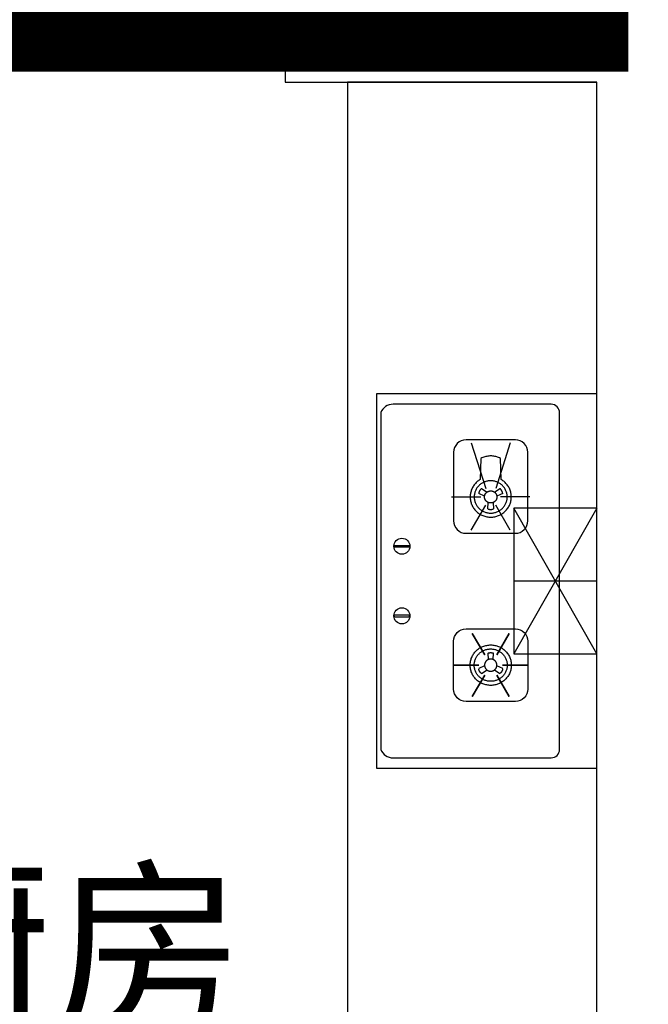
# Model space of a CAD drawing. Header units: millimetres. Extents: x 296296 to 297283, y 219875 to 220035.
# Tile 18 of 256: x 296572.93 to 296574.44, y 220017.33 to 220019.69. Entities that reach past the tile are written whole.
import ezdxf

# ---------------------------------------------------------------- set-up
doc = ezdxf.new("R2010")
doc.units = ezdxf.units.MM
doc.linetypes.add('-DASH', pattern=[0.35, 0.25, -0.1])
doc.layers.add('面积-计容-住宅-0.5', color=1, linetype='Continuous', lineweight=0)
doc.layers.add('面积-计容-住宅-1', color=1, linetype='Continuous', lineweight=0)
doc.styles.get("Standard").update_dxf_attribs({"font": 'arial.ttf'})

# ---------------------------------------------------------------- blocks, each defined once
blk = doc.blocks.new('eqrujhe5tjyrk6ryakyrkjyrautu')
at = {"color": 253}
blk.add_text('厨房', height=337.59, dxfattribs=at).set_placement((830404.6, 431053.7))
blk = doc.blocks.new('185洋房-中间套-1F南入（报建版）-旧规$0$185洋房-边套（报建版）$0$洋房户型$0$A$C98681575')
at = {"color": 253}
for p, q in [((252.6, 672.5), (265.6, 664)), ((283.3, 664), (296.3, 672.5)), ((259.7, 653.9), (245.7, 660.7)), ((303.3, 660.7), (289.2, 653.9)), ((267.5, 623.6), (268.6, 638.9)), ((280.4, 638.9), (281.4, 623.6)), ((530, 275), (330, 625)), ((530, 625), (330, 275)), ((267.5, 276.4), (268.6, 261.1)), ((280.4, 261.1), (281.4, 276.4)), ((259.7, 246.1), (245.7, 239.3)), ((303.3, 239.3), (289.2, 246.1)), ((252.6, 227.5), (265.6, 236.1)), ((283.3, 236.1), (296.3, 227.5))]:
    blk.add_line(p, q, dxfattribs=at)
for points in [[(0, 900), (0, 0), (530, 0), (530, 900)], [(229.9, 323.5), (260.1, 272.2)], [(319.1, 323.5), (288.8, 272.2)], [(185.3, 247.8), (245.7, 247.8)], [(363.7, 247.8), (303.2, 247.8)], [(229.9, 172), (260.1, 223.3)], [(319.1, 172), (288.8, 223.3)]]:
    blk.add_lwpolyline(points, close=True, dxfattribs=at)
for points in [[(440, 45), (440, 855, 0.414214), (420, 875), (40, 875, 0.324936), (10, 855), (10, 45, 0.324936), (40, 25), (420, 25, 0.414214)], [(215.3, 564.8), (333.7, 564.8, 0.414214), (363.7, 594.8), (363.7, 759.7, 0.414214), (333.7, 789.7), (215.3, 789.7, 0.414214), (185.3, 759.7), (185.3, 594.8, 0.414214)], [(44.6, 535.7), (77.4, 535.7, -1), (77.4, 531.7), (44.6, 531.7, -1)], [(44.6, 364.3), (77.4, 364.3, 1), (77.4, 368.3), (44.6, 368.3, 1)], [(215.3, 335.2), (333.7, 335.2, -0.414214), (363.7, 305.2), (363.7, 190.3, -0.414214), (333.7, 160.3), (215.3, 160.3, -0.414214), (185.3, 190.3), (185.3, 305.2, -0.414214)]]:
    blk.add_lwpolyline(points, format="xyb", close=True, dxfattribs=at)
for points in [[(227.4, 782.2), (262.6, 672.5)], [(321.5, 782.2), (286.4, 672.5)], [(180.3, 652.3), (250.7, 652.3)], [(368.6, 652.3), (298.3, 652.3)], [(227.4, 572.3), (262.6, 632.1)], [(321.5, 572.3), (286.4, 632.1)], [(530, 625), (330, 625), (330, 275), (530, 275)], [(530, 450), (330, 450)]]:
    blk.add_lwpolyline(points, dxfattribs=at)
for points in [[(224.9, 652.3, 0), (225, 649.9, 0), (225.2, 647.5, 0), (225.5, 645.1, 0), (225.9, 642.8, 0), (226.4, 640.4, 0), (227.1, 638.1, 0), (227.8, 635.9, 0), (228.7, 633.7, 0), (229.7, 631.5, 0), (230.8, 629.3, 0), (232, 627.3, 0), (233.3, 625.3, 0), (234.7, 623.3, 0), (236.2, 621.4, 0), (237.8, 619.6, 0), (239.4, 617.9, 0), (241.2, 616.2, 0), (243, 614.7, 0), (245, 613.2, 0), (246.9, 611.9, 0), (249, 610.6, 0), (251.1, 609.4, 0), (253.3, 608.3, 0), (255.5, 607.4, 0), (257.8, 606.5, 0), (260.1, 605.8, 0), (262.4, 605.1, 0), (264.8, 604.6, 0), (267.2, 604.2, 0), (269.6, 603.9, 0), (272, 603.7, 0), (274.5, 603.7, 0), (276.9, 603.7, 0), (279.3, 603.9, 0), (281.7, 604.2, 0), (284.1, 604.6, 0), (286.5, 605.1, 0), (288.9, 605.8, 0), (291.2, 606.5, 0), (293.4, 607.4, 0), (295.7, 608.3, 0), (297.8, 609.4, 0), (299.9, 610.6, 0), (302, 611.9, 0), (304, 613.2, 0), (305.9, 614.7, 0), (307.7, 616.2, 0), (309.5, 617.9, 0), (311.2, 619.6, 0), (312.8, 621.4, 0), (314.3, 623.3, 0), (315.7, 625.3, 0), (317, 627.3, 0), (318.2, 629.3, 0), (319.3, 631.5, 0), (320.2, 633.7, 0), (321.1, 635.9, 0), (321.9, 638.1, 0), (322.5, 640.4, 0), (323.1, 642.8, 0), (323.5, 645.1, 0), (323.8, 647.5, 0), (324, 649.9, 0), (324, 652.3, 0), (324, 654.6, 0), (323.8, 657, 0), (323.5, 659.4, 0), (323.1, 661.7, 0), (322.5, 664.1, 0), (321.9, 666.4, 0), (321.1, 668.6, 0), (320.2, 670.8, 0), (319.3, 673, 0), (318.2, 675.2, 0), (317, 677.2, 0), (315.7, 679.2, 0), (314.3, 681.2, 0), (312.8, 683.1, 0), (311.2, 684.9, 0), (309.5, 686.6, 0), (307.7, 688.3, 0), (305.9, 689.8, 0), (304, 691.3, 0), (302, 692.7, 0), (299.9, 693.9, 0), (297.8, 745.1, 0), (295.7, 746.2, 0), (293.4, 747.1, 0), (291.2, 748, 0), (288.9, 748.8, 0), (286.5, 749.4, 0), (284.1, 749.9, 0), (281.7, 750.3, 0), (279.3, 750.6, 0), (276.9, 750.8, 0), (274.5, 750.8, 0), (272, 750.8, 0), (269.6, 750.6, 0), (267.2, 750.3, 0), (264.8, 749.9, 0), (262.4, 749.4, 0), (260.1, 748.8, 0), (257.8, 748, 0), (255.5, 747.1, 0), (253.3, 746.2, 0), (251.1, 745.1, 0), (249, 693.9, 0), (246.9, 692.7, 0), (245, 691.3, 0), (243, 689.8, 0), (241.2, 688.3, 0), (239.4, 686.6, 0), (237.8, 684.9, 0), (236.2, 683.1, 0), (234.7, 681.2, 0), (233.3, 679.2, 0), (232, 677.2, 0), (230.8, 675.2, 0), (229.7, 673, 0), (228.7, 670.8, 0), (227.8, 668.6, 0), (227.1, 666.4, 0), (226.4, 664.1, 0), (225.9, 661.7, 0), (225.5, 659.4, 0), (225.2, 657, 0), (225, 654.6, 0), (224.9, 652.3, 0)], [(234.8, 652.3, 0), (234.9, 650.3, 0), (235, 648.4, 0), (235.3, 646.5, 0), (235.6, 644.7, 0), (236, 642.8, 0), (236.5, 641, 0), (237.1, 639.2, 0), (237.8, 637.4, 0), (238.6, 635.6, 0), (239.5, 633.9, 0), (240.5, 632.3, 0), (241.5, 630.7, 0), (242.6, 629.1, 0), (243.8, 627.6, 0), (245.1, 626.1, 0), (246.4, 624.8, 0), (247.8, 623.5, 0), (249.3, 622.2, 0), (250.9, 621, 0), (252.4, 619.9, 0), (254.1, 618.9, 0), (255.8, 618, 0), (257.5, 617.1, 0), (259.3, 616.3, 0), (261.1, 615.7, 0), (263, 615.1, 0), (264.8, 614.5, 0), (266.7, 614.1, 0), (268.7, 613.8, 0), (270.6, 613.6, 0), (272.5, 613.4, 0), (274.5, 613.4, 0), (276.4, 613.4, 0), (278.4, 613.6, 0), (280.3, 613.8, 0), (282.2, 614.1, 0), (284.1, 614.5, 0), (286, 615.1, 0), (287.8, 615.7, 0), (289.6, 616.3, 0), (291.4, 617.1, 0), (293.2, 618, 0), (294.8, 618.9, 0), (296.5, 619.9, 0), (298.1, 621, 0), (299.6, 622.2, 0), (301.1, 623.5, 0), (302.5, 624.8, 0), (303.8, 626.1, 0), (305.1, 627.6, 0), (306.3, 629.1, 0), (307.4, 630.7, 0), (308.5, 632.3, 0), (309.4, 633.9, 0), (310.3, 635.6, 0), (311.1, 637.4, 0), (311.8, 639.2, 0), (312.4, 641, 0), (312.9, 642.8, 0), (313.3, 644.7, 0), (313.7, 646.5, 0), (313.9, 648.4, 0), (314.1, 650.3, 0), (314.1, 652.3, 0), (314.1, 654.2, 0), (313.9, 656.1, 0), (313.7, 658, 0), (313.3, 659.8, 0), (312.9, 661.7, 0), (312.4, 663.5, 0), (311.8, 665.3, 0), (311.1, 667.1, 0), (310.3, 668.9, 0), (309.4, 670.6, 0), (308.5, 672.2, 0), (307.4, 673.8, 0), (306.3, 675.4, 0), (305.1, 676.9, 0), (303.8, 678.4, 0), (302.5, 679.7, 0), (301.1, 681.1, 0), (299.6, 682.3, 0), (298.1, 683.5, 0), (296.5, 684.6, 0), (294.8, 685.6, 0), (293.2, 686.5, 0), (291.4, 687.4, 0), (289.6, 688.2, 0), (287.8, 688.9, 0), (286, 689.5, 0), (284.1, 690, 0), (282.2, 690.4, 0), (280.3, 690.7, 0), (278.4, 690.9, 0), (276.4, 691.1, 0), (274.5, 691.1, 0), (272.5, 691.1, 0), (270.6, 690.9, 0), (268.7, 690.7, 0), (266.7, 690.4, 0), (264.8, 690, 0), (263, 689.5, 0), (261.1, 688.9, 0), (259.3, 688.2, 0), (257.5, 687.4, 0), (255.8, 686.5, 0), (254.1, 685.6, 0), (252.4, 684.6, 0), (250.9, 683.5, 0), (249.3, 682.3, 0), (247.8, 681.1, 0), (246.4, 679.7, 0), (245.1, 678.4, 0), (243.8, 676.9, 0), (242.6, 675.4, 0), (241.5, 673.8, 0), (240.5, 672.2, 0), (239.5, 670.6, 0), (238.6, 668.9, 0), (237.8, 667.1, 0), (237.1, 665.3, 0), (236.5, 663.5, 0), (236, 661.7, 0), (235.6, 659.8, 0), (235.3, 658, 0), (235, 656.1, 0), (234.9, 654.2, 0), (234.8, 652.3, 0)], [(252.6, 672.5, 0), (252.5, 672.4, 0), (252.4, 672.3, 0), (252.4, 672.3, 0), (252.3, 672.2, 0), (252.2, 672.1, 0), (252.1, 672.1, 0), (252, 672, 0), (251.9, 671.9, 0), (251.8, 671.9, 0), (251.7, 671.8, 0), (251.7, 671.7, 0), (251.6, 671.7, 0), (251.5, 671.6, 0), (251.4, 671.5, 0), (251.3, 671.5, 0), (251.2, 671.4, 0), (251.1, 671.3, 0), (251.1, 671.2, 0), (251, 671.2, 0), (250.9, 671.1, 0), (250.8, 671, 0), (250.7, 670.9, 0), (250.7, 670.9, 0), (250.6, 670.8, 0), (250.5, 670.7, 0), (250.4, 670.6, 0), (250.3, 670.5, 0), (250.3, 670.5, 0), (250.2, 670.4, 0), (250.1, 670.3, 0), (250, 670.2, 0), (250, 670.1, 0), (249.9, 670.1, 0), (249.8, 670, 0), (249.7, 669.9, 0), (249.7, 669.8, 0), (249.6, 669.7, 0), (249.5, 669.6, 0), (249.5, 669.6, 0), (249.4, 669.5, 0), (249.3, 669.4, 0), (249.2, 669.3, 0), (249.2, 669.2, 0), (249.1, 669.1, 0), (249, 669, 0), (249, 669, 0), (248.9, 668.9, 0), (248.8, 668.8, 0), (248.8, 668.7, 0), (248.7, 668.6, 0), (248.6, 668.5, 0), (248.6, 668.4, 0), (248.5, 668.3, 0), (248.5, 668.2, 0), (248.4, 668.2, 0), (248.3, 668.1, 0), (248.3, 668, 0), (248.2, 667.9, 0), (248.2, 667.8, 0), (248.1, 667.7, 0), (248, 667.6, 0), (248, 667.5, 0), (247.9, 667.4, 0), (247.9, 667.3, 0), (247.8, 667.2, 0), (247.8, 667.1, 0), (247.7, 667, 0), (247.6, 666.9, 0), (247.6, 666.8, 0), (247.5, 666.7, 0), (247.5, 666.6, 0), (247.4, 666.5, 0), (247.4, 666.4, 0), (247.3, 666.4, 0), (247.3, 666.3, 0), (247.2, 666.2, 0), (247.2, 666.1, 0), (247.1, 666, 0), (247.1, 665.9, 0), (247.1, 665.8, 0), (247, 665.7, 0), (247, 665.6, 0), (246.9, 665.5, 0), (246.9, 665.4, 0), (246.8, 665.3, 0), (246.8, 665.1, 0), (246.8, 665, 0), (246.7, 664.9, 0), (246.7, 664.8, 0), (246.6, 664.7, 0), (246.6, 664.6, 0), (246.6, 664.5, 0), (246.5, 664.4, 0), (246.5, 664.3, 0), (246.5, 664.2, 0), (246.4, 664.1, 0), (246.4, 664, 0), (246.4, 663.9, 0), (246.3, 663.8, 0), (246.3, 663.7, 0), (246.3, 663.6, 0), (246.2, 663.5, 0), (246.2, 663.4, 0), (246.2, 663.3, 0), (246.1, 663.2, 0), (246.1, 663.1, 0), (246.1, 663, 0), (246.1, 662.9, 0), (246, 662.7, 0), (246, 662.6, 0), (246, 662.5, 0), (246, 662.4, 0), (245.9, 662.3, 0), (245.9, 662.2, 0), (245.9, 662.1, 0), (245.9, 662, 0), (245.9, 661.9, 0), (245.8, 661.8, 0), (245.8, 661.7, 0), (245.8, 661.6, 0), (245.8, 661.5, 0), (245.8, 661.3, 0), (245.8, 661.2, 0), (245.7, 661.1, 0), (245.7, 661, 0), (245.7, 660.9, 0), (245.7, 660.8, 0), (245.7, 660.7, 0)], [(259.6, 652.3, 0), (259.6, 652.6, 0), (259.6, 653, 0), (259.6, 653.3, 0), (259.7, 653.7, 0), (259.7, 654, 0), (259.8, 654.4, 0), (259.8, 654.7, 0), (259.9, 655.1, 0), (260, 655.4, 0), (260.1, 655.8, 0), (260.1, 656.1, 0), (260.2, 656.5, 0), (260.4, 656.8, 0), (260.5, 657.2, 0), (260.6, 657.5, 0), (260.7, 657.8, 0), (260.9, 658.2, 0), (261, 658.5, 0), (261.2, 658.8, 0), (261.4, 659.1, 0), (261.5, 659.4, 0), (261.7, 659.7, 0), (261.9, 660.1, 0), (262.1, 660.4, 0), (262.3, 660.6, 0), (262.5, 660.9, 0), (262.8, 661.2, 0), (263, 661.5, 0), (263.2, 661.8, 0), (263.5, 662, 0), (263.7, 662.3, 0), (264, 662.6, 0), (264.2, 662.8, 0), (264.5, 663.1, 0), (264.8, 663.3, 0), (265, 663.5, 0), (265.3, 663.7, 0), (265.6, 664, 0), (265.9, 664.2, 0), (266.2, 664.4, 0), (266.5, 664.6, 0), (266.8, 664.8, 0), (267.1, 664.9, 0), (267.5, 665.1, 0), (267.8, 665.3, 0), (268.1, 665.4, 0), (268.4, 665.6, 0), (268.8, 665.7, 0), (269.1, 665.9, 0), (269.5, 666, 0), (269.8, 666.1, 0), (270.2, 666.2, 0), (270.5, 666.3, 0), (270.9, 666.4, 0), (271.2, 666.5, 0), (271.6, 666.6, 0), (271.9, 666.6, 0), (272.3, 666.7, 0), (272.6, 666.7, 0), (273, 666.8, 0), (273.4, 666.8, 0), (273.7, 666.8, 0), (274.1, 666.8, 0), (274.5, 666.8, 0), (274.8, 666.8, 0), (275.2, 666.8, 0), (275.6, 666.8, 0), (275.9, 666.8, 0), (276.3, 666.7, 0), (276.7, 666.7, 0), (277, 666.6, 0), (277.4, 666.6, 0), (277.7, 666.5, 0), (278.1, 666.4, 0), (278.4, 666.3, 0), (278.8, 666.2, 0), (279.1, 666.1, 0), (279.5, 666, 0), (279.8, 665.9, 0), (280.2, 665.7, 0), (280.5, 665.6, 0), (280.8, 665.4, 0), (281.2, 665.3, 0), (281.5, 665.1, 0), (281.8, 664.9, 0), (282.1, 664.8, 0), (282.4, 664.6, 0), (282.7, 664.4, 0), (283, 664.2, 0), (283.3, 664, 0), (283.6, 663.7, 0), (283.9, 663.5, 0), (284.2, 663.3, 0), (284.5, 663.1, 0), (284.7, 662.8, 0), (285, 662.6, 0), (285.2, 662.3, 0), (285.5, 662, 0), (285.7, 661.8, 0), (286, 661.5, 0), (286.2, 661.2, 0), (286.4, 660.9, 0), (286.6, 660.6, 0), (286.8, 660.4, 0), (287, 660.1, 0), (287.2, 659.7, 0), (287.4, 659.4, 0), (287.6, 659.1, 0), (287.7, 658.8, 0), (287.9, 658.5, 0), (288.1, 658.2, 0), (288.2, 657.8, 0), (288.3, 657.5, 0), (288.5, 657.2, 0), (288.6, 656.8, 0), (288.7, 656.5, 0), (288.8, 656.1, 0), (288.9, 655.8, 0), (289, 655.4, 0), (289, 655.1, 0), (289.1, 654.7, 0), (289.2, 654.4, 0), (289.2, 654, 0), (289.3, 653.7, 0), (289.3, 653.3, 0), (289.3, 653, 0), (289.3, 652.6, 0), (289.3, 652.3, 0)], [(303.3, 660.7, 0), (303.2, 660.8, 0), (303.2, 660.9, 0), (303.2, 661, 0), (303.2, 661.1, 0), (303.2, 661.2, 0), (303.2, 661.3, 0), (303.2, 661.5, 0), (303.1, 661.6, 0), (303.1, 661.7, 0), (303.1, 661.8, 0), (303.1, 661.9, 0), (303.1, 662, 0), (303, 662.1, 0), (303, 662.2, 0), (303, 662.3, 0), (303, 662.4, 0), (303, 662.5, 0), (302.9, 662.6, 0), (302.9, 662.7, 0), (302.9, 662.9, 0), (302.9, 663, 0), (302.8, 663.1, 0), (302.8, 663.2, 0), (302.8, 663.3, 0), (302.7, 663.4, 0), (302.7, 663.5, 0), (302.7, 663.6, 0), (302.7, 663.7, 0), (302.6, 663.8, 0), (302.6, 663.9, 0), (302.6, 664, 0), (302.5, 664.1, 0), (302.5, 664.2, 0), (302.5, 664.3, 0), (302.4, 664.4, 0), (302.4, 664.5, 0), (302.3, 664.6, 0), (302.3, 664.7, 0), (302.3, 664.8, 0), (302.2, 664.9, 0), (302.2, 665, 0), (302.1, 665.1, 0), (302.1, 665.3, 0), (302.1, 665.4, 0), (302, 665.5, 0), (302, 665.6, 0), (301.9, 665.7, 0), (301.9, 665.8, 0), (301.8, 665.9, 0), (301.8, 666, 0), (301.7, 666.1, 0), (301.7, 666.2, 0), (301.6, 666.3, 0), (301.6, 666.4, 0), (301.5, 666.4, 0), (301.5, 666.5, 0), (301.4, 666.6, 0), (301.4, 666.7, 0), (301.3, 666.8, 0), (301.3, 666.9, 0), (301.2, 667, 0), (301.2, 667.1, 0), (301.1, 667.2, 0), (301.1, 667.3, 0), (301, 667.4, 0), (301, 667.5, 0), (300.9, 667.6, 0), (300.8, 667.7, 0), (300.8, 667.8, 0), (300.7, 667.9, 0), (300.7, 668, 0), (300.6, 668.1, 0), (300.5, 668.2, 0), (300.5, 668.2, 0), (300.4, 668.3, 0), (300.4, 668.4, 0), (300.3, 668.5, 0), (300.2, 668.6, 0), (300.2, 668.7, 0), (300.1, 668.8, 0), (300, 668.9, 0), (300, 669, 0), (299.9, 669, 0), (299.8, 669.1, 0), (299.8, 669.2, 0), (299.7, 669.3, 0), (299.6, 669.4, 0), (299.6, 669.5, 0), (299.5, 669.6, 0), (299.4, 669.6, 0), (299.3, 669.7, 0), (299.3, 669.8, 0), (299.2, 669.9, 0), (299.1, 670, 0), (299, 670.1, 0), (299, 670.1, 0), (298.9, 670.2, 0), (298.8, 670.3, 0), (298.7, 670.4, 0), (298.7, 670.5, 0), (298.6, 670.5, 0), (298.5, 670.6, 0), (298.4, 670.7, 0), (298.4, 670.8, 0), (298.3, 670.9, 0), (298.2, 670.9, 0), (298.1, 671, 0), (298, 671.1, 0), (298, 671.2, 0), (297.9, 671.2, 0), (297.8, 671.3, 0), (297.7, 671.4, 0), (297.6, 671.5, 0), (297.5, 671.5, 0), (297.5, 671.6, 0), (297.4, 671.7, 0), (297.3, 671.7, 0), (297.2, 671.8, 0), (297.1, 671.9, 0), (297, 671.9, 0), (296.9, 672, 0), (296.8, 672.1, 0), (296.8, 672.1, 0), (296.7, 672.2, 0), (296.6, 672.3, 0), (296.5, 672.3, 0), (296.4, 672.4, 0), (296.3, 672.5, 0)], [(289.3, 652.3, 0), (289.3, 651.9, 0), (289.3, 651.5, 0), (289.3, 651.2, 0), (289.3, 650.8, 0), (289.2, 650.5, 0), (289.2, 650.1, 0), (289.1, 649.8, 0), (289, 649.4, 0), (289, 649.1, 0), (288.9, 648.7, 0), (288.8, 648.4, 0), (288.7, 648, 0), (288.6, 647.7, 0), (288.5, 647.3, 0), (288.3, 647, 0), (288.2, 646.7, 0), (288.1, 646.3, 0), (287.9, 646, 0), (287.7, 645.7, 0), (287.6, 645.4, 0), (287.4, 645.1, 0), (287.2, 644.8, 0), (287, 644.5, 0), (286.8, 644.2, 0), (286.6, 643.9, 0), (286.4, 643.6, 0), (286.2, 643.3, 0), (286, 643, 0), (285.7, 642.7, 0), (285.5, 642.5, 0), (285.2, 642.2, 0), (285, 641.9, 0), (284.7, 641.7, 0), (284.5, 641.5, 0), (284.2, 641.2, 0), (283.9, 641, 0), (283.6, 640.8, 0), (283.3, 640.5, 0), (283, 640.3, 0), (282.7, 640.1, 0), (282.4, 639.9, 0), (282.1, 639.7, 0), (281.8, 639.6, 0), (281.5, 639.4, 0), (281.2, 639.2, 0), (280.8, 639.1, 0), (280.5, 638.9, 0), (280.2, 638.8, 0), (279.8, 638.7, 0), (279.5, 638.5, 0), (279.1, 638.4, 0), (278.8, 638.3, 0), (278.4, 638.2, 0), (278.1, 638.1, 0), (277.7, 638, 0), (277.4, 638, 0), (277, 637.9, 0), (276.7, 637.8, 0), (276.3, 637.8, 0), (275.9, 637.7, 0), (275.6, 637.7, 0), (275.2, 637.7, 0), (274.8, 637.7, 0), (274.5, 637.7, 0), (274.1, 637.7, 0), (273.7, 637.7, 0), (273.4, 637.7, 0), (273, 637.7, 0), (272.6, 637.8, 0), (272.3, 637.8, 0), (271.9, 637.9, 0), (271.6, 638, 0), (271.2, 638, 0), (270.9, 638.1, 0), (270.5, 638.2, 0), (270.2, 638.3, 0), (269.8, 638.4, 0), (269.5, 638.5, 0), (269.1, 638.7, 0), (268.8, 638.8, 0), (268.4, 638.9, 0), (268.1, 639.1, 0), (267.8, 639.2, 0), (267.5, 639.4, 0), (267.1, 639.6, 0), (266.8, 639.7, 0), (266.5, 639.9, 0), (266.2, 640.1, 0), (265.9, 640.3, 0), (265.6, 640.5, 0), (265.3, 640.8, 0), (265, 641, 0), (264.8, 641.2, 0), (264.5, 641.5, 0), (264.2, 641.7, 0), (264, 641.9, 0), (263.7, 642.2, 0), (263.5, 642.5, 0), (263.2, 642.7, 0), (263, 643, 0), (262.8, 643.3, 0), (262.5, 643.6, 0), (262.3, 643.9, 0), (262.1, 644.2, 0), (261.9, 644.5, 0), (261.7, 644.8, 0), (261.5, 645.1, 0), (261.4, 645.4, 0), (261.2, 645.7, 0), (261, 646, 0), (260.9, 646.3, 0), (260.7, 646.7, 0), (260.6, 647, 0), (260.5, 647.3, 0), (260.4, 647.7, 0), (260.2, 648, 0), (260.1, 648.4, 0), (260.1, 648.7, 0), (260, 649.1, 0), (259.9, 649.4, 0), (259.8, 649.8, 0), (259.8, 650.1, 0), (259.7, 650.5, 0), (259.7, 650.8, 0), (259.6, 651.2, 0), (259.6, 651.5, 0), (259.6, 651.9, 0), (259.6, 652.3, 0)], [(267.5, 623.6, 0), (267.6, 623.5, 0), (267.7, 623.5, 0), (267.8, 623.5, 0), (267.9, 623.4, 0), (268, 623.4, 0), (268.1, 623.3, 0), (268.3, 623.3, 0), (268.4, 623.3, 0), (268.5, 623.2, 0), (268.6, 623.2, 0), (268.7, 623.1, 0), (268.8, 623.1, 0), (268.9, 623.1, 0), (269, 623, 0), (269.1, 623, 0), (269.2, 623, 0), (269.3, 622.9, 0), (269.4, 622.9, 0), (269.5, 622.9, 0), (269.6, 622.8, 0), (269.7, 622.8, 0), (269.8, 622.8, 0), (269.9, 622.7, 0), (270.1, 622.7, 0), (270.2, 622.7, 0), (270.3, 622.6, 0), (270.4, 622.6, 0), (270.5, 622.6, 0), (270.6, 622.6, 0), (270.7, 622.5, 0), (270.8, 622.5, 0), (270.9, 622.5, 0), (271, 622.5, 0), (271.1, 622.5, 0), (271.2, 622.4, 0), (271.4, 622.4, 0), (271.5, 622.4, 0), (271.6, 622.4, 0), (271.7, 622.4, 0), (271.8, 622.3, 0), (271.9, 622.3, 0), (272, 622.3, 0), (272.1, 622.3, 0), (272.2, 622.3, 0), (272.4, 622.3, 0), (272.5, 622.2, 0), (272.6, 622.2, 0), (272.7, 622.2, 0), (272.8, 622.2, 0), (272.9, 622.2, 0), (273, 622.2, 0), (273.1, 622.2, 0), (273.2, 622.2, 0), (273.4, 622.2, 0), (273.5, 622.2, 0), (273.6, 622.1, 0), (273.7, 622.1, 0), (273.8, 622.1, 0), (273.9, 622.1, 0), (274, 622.1, 0), (274.1, 622.1, 0), (274.2, 622.1, 0), (274.4, 622.1, 0), (274.5, 622.1, 0), (274.6, 622.1, 0), (274.7, 622.1, 0), (274.8, 622.1, 0), (274.9, 622.1, 0), (275, 622.1, 0), (275.1, 622.1, 0), (275.3, 622.1, 0), (275.4, 622.1, 0), (275.5, 622.2, 0), (275.6, 622.2, 0), (275.7, 622.2, 0), (275.8, 622.2, 0), (275.9, 622.2, 0), (276, 622.2, 0), (276.1, 622.2, 0), (276.3, 622.2, 0), (276.4, 622.2, 0), (276.5, 622.2, 0), (276.6, 622.3, 0), (276.7, 622.3, 0), (276.8, 622.3, 0), (276.9, 622.3, 0), (277, 622.3, 0), (277.1, 622.3, 0), (277.2, 622.4, 0), (277.4, 622.4, 0), (277.5, 622.4, 0), (277.6, 622.4, 0), (277.7, 622.4, 0), (277.8, 622.5, 0), (277.9, 622.5, 0), (278, 622.5, 0), (278.1, 622.5, 0), (278.2, 622.5, 0), (278.3, 622.6, 0), (278.5, 622.6, 0), (278.6, 622.6, 0), (278.7, 622.6, 0), (278.8, 622.7, 0), (278.9, 622.7, 0), (279, 622.7, 0), (279.1, 622.8, 0), (279.2, 622.8, 0), (279.3, 622.8, 0), (279.4, 622.9, 0), (279.5, 622.9, 0), (279.6, 622.9, 0), (279.7, 623, 0), (279.8, 623, 0), (280, 623, 0), (280.1, 623.1, 0), (280.2, 623.1, 0), (280.3, 623.1, 0), (280.4, 623.2, 0), (280.5, 623.2, 0), (280.6, 623.3, 0), (280.7, 623.3, 0), (280.8, 623.3, 0), (280.9, 623.4, 0), (281, 623.4, 0), (281.1, 623.5, 0), (281.2, 623.5, 0), (281.3, 623.5, 0), (281.4, 623.6, 0)], [(224.9, 247.8, 0), (225, 250.1, 0), (225.2, 252.5, 0), (225.5, 254.9, 0), (225.9, 257.2, 0), (226.4, 259.6, 0), (227.1, 261.9, 0), (227.8, 264.1, 0), (228.7, 266.3, 0), (229.7, 268.5, 0), (230.8, 270.7, 0), (232, 272.7, 0), (233.3, 274.7, 0), (234.7, 276.7, 0), (236.2, 278.6, 0), (237.8, 280.4, 0), (239.4, 282.1, 0), (241.2, 283.8, 0), (243, 285.3, 0), (245, 286.8, 0), (246.9, 288.2, 0), (249, 289.4, 0), (251.1, 290.6, 0), (253.3, 291.7, 0), (255.5, 292.6, 0), (257.8, 293.5, 0), (260.1, 294.3, 0), (262.4, 294.9, 0), (264.8, 295.4, 0), (267.2, 295.8, 0), (269.6, 296.1, 0), (272, 296.3, 0), (274.5, 296.3, 0), (276.9, 296.3, 0), (279.3, 296.1, 0), (281.7, 295.8, 0), (284.1, 295.4, 0), (286.5, 294.9, 0), (288.9, 294.3, 0), (291.2, 293.5, 0), (293.4, 292.6, 0), (295.7, 291.7, 0), (297.8, 290.6, 0), (299.9, 289.4, 0), (302, 288.2, 0), (304, 286.8, 0), (305.9, 285.3, 0), (307.7, 283.8, 0), (309.5, 282.1, 0), (311.2, 280.4, 0), (312.8, 278.6, 0), (314.3, 276.7, 0), (315.7, 274.7, 0), (317, 272.7, 0), (318.2, 270.7, 0), (319.3, 268.5, 0), (320.2, 266.3, 0), (321.1, 264.1, 0), (321.9, 261.9, 0), (322.5, 259.6, 0), (323.1, 257.2, 0), (323.5, 254.9, 0), (323.8, 252.5, 0), (324, 250.1, 0), (324, 247.8, 0), (324, 245.4, 0), (323.8, 243, 0), (323.5, 240.6, 0), (323.1, 238.3, 0), (322.5, 235.9, 0), (321.9, 233.6, 0), (321.1, 231.4, 0), (320.2, 229.2, 0), (319.3, 227, 0), (318.2, 224.8, 0), (317, 222.8, 0), (315.7, 220.8, 0), (314.3, 218.8, 0), (312.8, 216.9, 0), (311.2, 215.1, 0), (309.5, 213.4, 0), (307.7, 211.8, 0), (305.9, 210.2, 0), (304, 208.7, 0), (302, 207.4, 0), (299.9, 206.1, 0), (297.8, 204.9, 0), (295.7, 203.8, 0), (293.4, 202.9, 0), (291.2, 202, 0), (288.9, 201.3, 0), (286.5, 200.6, 0), (284.1, 200.1, 0), (281.7, 199.7, 0), (279.3, 199.4, 0), (276.9, 199.2, 0), (274.5, 199.2, 0), (272, 199.2, 0), (269.6, 199.4, 0), (267.2, 199.7, 0), (264.8, 200.1, 0), (262.4, 200.6, 0), (260.1, 201.3, 0), (257.8, 202, 0), (255.5, 202.9, 0), (253.3, 203.8, 0), (251.1, 204.9, 0), (249, 206.1, 0), (246.9, 207.4, 0), (245, 208.7, 0), (243, 210.2, 0), (241.2, 211.8, 0), (239.4, 213.4, 0), (237.8, 215.1, 0), (236.2, 216.9, 0), (234.7, 218.8, 0), (233.3, 220.8, 0), (232, 222.8, 0), (230.8, 224.8, 0), (229.7, 227, 0), (228.7, 229.2, 0), (227.8, 231.4, 0), (227.1, 233.6, 0), (226.4, 235.9, 0), (225.9, 238.3, 0), (225.5, 240.6, 0), (225.2, 243, 0), (225, 245.4, 0), (224.9, 247.8, 0)], [(234.8, 247.8, 0), (234.9, 249.7, 0), (235, 251.6, 0), (235.3, 253.5, 0), (235.6, 255.3, 0), (236, 257.2, 0), (236.5, 259, 0), (237.1, 260.8, 0), (237.8, 262.6, 0), (238.6, 264.4, 0), (239.5, 266.1, 0), (240.5, 267.7, 0), (241.5, 269.4, 0), (242.6, 270.9, 0), (243.8, 272.4, 0), (245.1, 273.9, 0), (246.4, 275.2, 0), (247.8, 276.6, 0), (249.3, 277.8, 0), (250.9, 279, 0), (252.4, 280.1, 0), (254.1, 281.1, 0), (255.8, 282, 0), (257.5, 282.9, 0), (259.3, 283.7, 0), (261.1, 284.4, 0), (263, 285, 0), (264.8, 285.5, 0), (266.7, 285.9, 0), (268.7, 286.2, 0), (270.6, 286.4, 0), (272.5, 286.6, 0), (274.5, 286.6, 0), (276.4, 286.6, 0), (278.4, 286.4, 0), (280.3, 286.2, 0), (282.2, 285.9, 0), (284.1, 285.5, 0), (286, 285, 0), (287.8, 284.4, 0), (289.6, 283.7, 0), (291.4, 282.9, 0), (293.2, 282, 0), (294.8, 281.1, 0), (296.5, 280.1, 0), (298.1, 279, 0), (299.6, 277.8, 0), (301.1, 276.6, 0), (302.5, 275.2, 0), (303.8, 273.9, 0), (305.1, 272.4, 0), (306.3, 270.9, 0), (307.4, 269.4, 0), (308.5, 267.7, 0), (309.4, 266.1, 0), (310.3, 264.4, 0), (311.1, 262.6, 0), (311.8, 260.8, 0), (312.4, 259, 0), (312.9, 257.2, 0), (313.3, 255.3, 0), (313.7, 253.5, 0), (313.9, 251.6, 0), (314.1, 249.7, 0), (314.1, 247.8, 0), (314.1, 245.8, 0), (313.9, 243.9, 0), (313.7, 242.1, 0), (313.3, 240.2, 0), (312.9, 238.3, 0), (312.4, 236.5, 0), (311.8, 234.7, 0), (311.1, 232.9, 0), (310.3, 231.1, 0), (309.4, 229.4, 0), (308.5, 227.8, 0), (307.4, 226.2, 0), (306.3, 224.6, 0), (305.1, 223.1, 0), (303.8, 221.6, 0), (302.5, 220.3, 0), (301.1, 219, 0), (299.6, 217.7, 0), (298.1, 216.5, 0), (296.5, 215.4, 0), (294.8, 214.4, 0), (293.2, 213.5, 0), (291.4, 212.6, 0), (289.6, 211.8, 0), (287.8, 211.2, 0), (286, 210.6, 0), (284.1, 210, 0), (282.2, 209.6, 0), (280.3, 209.3, 0), (278.4, 209.1, 0), (276.4, 208.9, 0), (274.5, 208.9, 0), (272.5, 208.9, 0), (270.6, 209.1, 0), (268.7, 209.3, 0), (266.7, 209.6, 0), (264.8, 210, 0), (263, 210.6, 0), (261.1, 211.2, 0), (259.3, 211.8, 0), (257.5, 212.6, 0), (255.8, 213.5, 0), (254.1, 214.4, 0), (252.4, 215.4, 0), (250.9, 216.5, 0), (249.3, 217.7, 0), (247.8, 219, 0), (246.4, 220.3, 0), (245.1, 221.6, 0), (243.8, 223.1, 0), (242.6, 224.6, 0), (241.5, 226.2, 0), (240.5, 227.8, 0), (239.5, 229.4, 0), (238.6, 231.1, 0), (237.8, 232.9, 0), (237.1, 234.7, 0), (236.5, 236.5, 0), (236, 238.3, 0), (235.6, 240.2, 0), (235.3, 242.1, 0), (235, 243.9, 0), (234.9, 245.8, 0), (234.8, 247.8, 0)], [(289.3, 247.8, 0), (289.3, 248.1, 0), (289.3, 248.5, 0), (289.3, 248.8, 0), (289.3, 249.2, 0), (289.2, 249.5, 0), (289.2, 249.9, 0), (289.1, 250.2, 0), (289, 250.6, 0), (289, 250.9, 0), (288.9, 251.3, 0), (288.8, 251.6, 0), (288.7, 252, 0), (288.6, 252.3, 0), (288.5, 252.7, 0), (288.3, 253, 0), (288.2, 253.3, 0), (288.1, 253.7, 0), (287.9, 254, 0), (287.7, 254.3, 0), (287.6, 254.6, 0), (287.4, 254.9, 0), (287.2, 255.2, 0), (287, 255.6, 0), (286.8, 255.9, 0), (286.6, 256.1, 0), (286.4, 256.4, 0), (286.2, 256.7, 0), (286, 257, 0), (285.7, 257.3, 0), (285.5, 257.5, 0), (285.2, 257.8, 0), (285, 258.1, 0), (284.7, 258.3, 0), (284.5, 258.6, 0), (284.2, 258.8, 0), (283.9, 259, 0), (283.6, 259.2, 0), (283.3, 259.5, 0), (283, 259.7, 0), (282.7, 259.9, 0), (282.4, 260.1, 0), (282.1, 260.3, 0), (281.8, 260.4, 0), (281.5, 260.6, 0), (281.2, 260.8, 0), (280.8, 260.9, 0), (280.5, 261.1, 0), (280.2, 261.2, 0), (279.8, 261.4, 0), (279.5, 261.5, 0), (279.1, 261.6, 0), (278.8, 261.7, 0), (278.4, 261.8, 0), (278.1, 261.9, 0), (277.7, 262, 0), (277.4, 262.1, 0), (277, 262.1, 0), (276.7, 262.2, 0), (276.3, 262.2, 0), (275.9, 262.3, 0), (275.6, 262.3, 0), (275.2, 262.3, 0), (274.8, 262.3, 0), (274.5, 262.3, 0), (274.1, 262.3, 0), (273.7, 262.3, 0), (273.4, 262.3, 0), (273, 262.3, 0), (272.6, 262.2, 0), (272.3, 262.2, 0), (271.9, 262.1, 0), (271.6, 262.1, 0), (271.2, 262, 0), (270.9, 261.9, 0), (270.5, 261.8, 0), (270.2, 261.7, 0), (269.8, 261.6, 0), (269.5, 261.5, 0), (269.1, 261.4, 0), (268.8, 261.2, 0), (268.4, 261.1, 0), (268.1, 260.9, 0), (267.8, 260.8, 0), (267.5, 260.6, 0), (267.1, 260.4, 0), (266.8, 260.3, 0), (266.5, 260.1, 0), (266.2, 259.9, 0), (265.9, 259.7, 0), (265.6, 259.5, 0), (265.3, 259.2, 0), (265, 259, 0), (264.8, 258.8, 0), (264.5, 258.6, 0), (264.2, 258.3, 0), (264, 258.1, 0), (263.7, 257.8, 0), (263.5, 257.5, 0), (263.2, 257.3, 0), (263, 257, 0), (262.8, 256.7, 0), (262.5, 256.4, 0), (262.3, 256.1, 0), (262.1, 255.9, 0), (261.9, 255.6, 0), (261.7, 255.2, 0), (261.5, 254.9, 0), (261.4, 254.6, 0), (261.2, 254.3, 0), (261, 254, 0), (260.9, 253.7, 0), (260.7, 253.3, 0), (260.6, 253, 0), (260.5, 252.7, 0), (260.4, 252.3, 0), (260.2, 252, 0), (260.1, 251.6, 0), (260.1, 251.3, 0), (260, 250.9, 0), (259.9, 250.6, 0), (259.8, 250.2, 0), (259.8, 249.9, 0), (259.7, 249.5, 0), (259.7, 249.2, 0), (259.6, 248.8, 0), (259.6, 248.5, 0), (259.6, 248.1, 0), (259.6, 247.8, 0)], [(267.5, 276.4, 0), (267.6, 276.5, 0), (267.7, 276.5, 0), (267.8, 276.5, 0), (267.9, 276.6, 0), (268, 276.6, 0), (268.1, 276.7, 0), (268.3, 276.7, 0), (268.4, 276.8, 0), (268.5, 276.8, 0), (268.6, 276.8, 0), (268.7, 276.9, 0), (268.8, 276.9, 0), (268.9, 276.9, 0), (269, 277, 0), (269.1, 277, 0), (269.2, 277.1, 0), (269.3, 277.1, 0), (269.4, 277.1, 0), (269.5, 277.2, 0), (269.6, 277.2, 0), (269.7, 277.2, 0), (269.8, 277.2, 0), (269.9, 277.3, 0), (270.1, 277.3, 0), (270.2, 277.3, 0), (270.3, 277.4, 0), (270.4, 277.4, 0), (270.5, 277.4, 0), (270.6, 277.4, 0), (270.7, 277.5, 0), (270.8, 277.5, 0), (270.9, 277.5, 0), (271, 277.5, 0), (271.1, 277.6, 0), (271.2, 277.6, 0), (271.4, 277.6, 0), (271.5, 277.6, 0), (271.6, 277.6, 0), (271.7, 277.7, 0), (271.8, 277.7, 0), (271.9, 277.7, 0), (272, 277.7, 0), (272.1, 277.7, 0), (272.2, 277.7, 0), (272.4, 277.7, 0), (272.5, 277.8, 0), (272.6, 277.8, 0), (272.7, 277.8, 0), (272.8, 277.8, 0), (272.9, 277.8, 0), (273, 277.8, 0), (273.1, 277.8, 0), (273.2, 277.8, 0), (273.4, 277.8, 0), (273.5, 277.9, 0), (273.6, 277.9, 0), (273.7, 277.9, 0), (273.8, 277.9, 0), (273.9, 277.9, 0), (274, 277.9, 0), (274.1, 277.9, 0), (274.2, 277.9, 0), (274.4, 277.9, 0), (274.5, 277.9, 0), (274.6, 277.9, 0), (274.7, 277.9, 0), (274.8, 277.9, 0), (274.9, 277.9, 0), (275, 277.9, 0), (275.1, 277.9, 0), (275.3, 277.9, 0), (275.4, 277.9, 0), (275.5, 277.9, 0), (275.6, 277.8, 0), (275.7, 277.8, 0), (275.8, 277.8, 0), (275.9, 277.8, 0), (276, 277.8, 0), (276.1, 277.8, 0), (276.3, 277.8, 0), (276.4, 277.8, 0), (276.5, 277.8, 0), (276.6, 277.7, 0), (276.7, 277.7, 0), (276.8, 277.7, 0), (276.9, 277.7, 0), (277, 277.7, 0), (277.1, 277.7, 0), (277.2, 277.7, 0), (277.4, 277.6, 0), (277.5, 277.6, 0), (277.6, 277.6, 0), (277.7, 277.6, 0), (277.8, 277.6, 0), (277.9, 277.5, 0), (278, 277.5, 0), (278.1, 277.5, 0), (278.2, 277.5, 0), (278.3, 277.4, 0), (278.5, 277.4, 0), (278.6, 277.4, 0), (278.7, 277.4, 0), (278.8, 277.3, 0), (278.9, 277.3, 0), (279, 277.3, 0), (279.1, 277.2, 0), (279.2, 277.2, 0), (279.3, 277.2, 0), (279.4, 277.2, 0), (279.5, 277.1, 0), (279.6, 277.1, 0), (279.7, 277.1, 0), (279.8, 277, 0), (280, 277, 0), (280.1, 276.9, 0), (280.2, 276.9, 0), (280.3, 276.9, 0), (280.4, 276.8, 0), (280.5, 276.8, 0), (280.6, 276.8, 0), (280.7, 276.7, 0), (280.8, 276.7, 0), (280.9, 276.6, 0), (281, 276.6, 0), (281.1, 276.5, 0), (281.2, 276.5, 0), (281.3, 276.5, 0), (281.4, 276.4, 0)], [(252.6, 227.5, 0), (252.5, 227.6, 0), (252.4, 227.7, 0), (252.4, 227.7, 0), (252.3, 227.8, 0), (252.2, 227.9, 0), (252.1, 227.9, 0), (252, 228, 0), (251.9, 228.1, 0), (251.8, 228.1, 0), (251.7, 228.2, 0), (251.7, 228.3, 0), (251.6, 228.3, 0), (251.5, 228.4, 0), (251.4, 228.5, 0), (251.3, 228.6, 0), (251.2, 228.6, 0), (251.1, 228.7, 0), (251.1, 228.8, 0), (251, 228.8, 0), (250.9, 228.9, 0), (250.8, 229, 0), (250.7, 229.1, 0), (250.7, 229.2, 0), (250.6, 229.2, 0), (250.5, 229.3, 0), (250.4, 229.4, 0), (250.3, 229.5, 0), (250.3, 229.5, 0), (250.2, 229.6, 0), (250.1, 229.7, 0), (250, 229.8, 0), (250, 229.9, 0), (249.9, 229.9, 0), (249.8, 230, 0), (249.7, 230.1, 0), (249.7, 230.2, 0), (249.6, 230.3, 0), (249.5, 230.4, 0), (249.5, 230.4, 0), (249.4, 230.5, 0), (249.3, 230.6, 0), (249.2, 230.7, 0), (249.2, 230.8, 0), (249.1, 230.9, 0), (249, 231, 0), (249, 231, 0), (248.9, 231.1, 0), (248.8, 231.2, 0), (248.8, 231.3, 0), (248.7, 231.4, 0), (248.6, 231.5, 0), (248.6, 231.6, 0), (248.5, 231.7, 0), (248.5, 231.8, 0), (248.4, 231.9, 0), (248.3, 231.9, 0), (248.3, 232, 0), (248.2, 232.1, 0), (248.2, 232.2, 0), (248.1, 232.3, 0), (248, 232.4, 0), (248, 232.5, 0), (247.9, 232.6, 0), (247.9, 232.7, 0), (247.8, 232.8, 0), (247.8, 232.9, 0), (247.7, 233, 0), (247.6, 233.1, 0), (247.6, 233.2, 0), (247.5, 233.3, 0), (247.5, 233.4, 0), (247.4, 233.5, 0), (247.4, 233.6, 0), (247.3, 233.7, 0), (247.3, 233.8, 0), (247.2, 233.9, 0), (247.2, 234, 0), (247.1, 234.1, 0), (247.1, 234.2, 0), (247.1, 234.3, 0), (247, 234.4, 0), (247, 234.5, 0), (246.9, 234.6, 0), (246.9, 234.7, 0), (246.8, 234.8, 0), (246.8, 234.9, 0), (246.8, 235, 0), (246.7, 235.1, 0), (246.7, 235.2, 0), (246.6, 235.3, 0), (246.6, 235.4, 0), (246.6, 235.5, 0), (246.5, 235.6, 0), (246.5, 235.7, 0), (246.5, 235.8, 0), (246.4, 235.9, 0), (246.4, 236, 0), (246.4, 236.1, 0), (246.3, 236.2, 0), (246.3, 236.3, 0), (246.3, 236.4, 0), (246.2, 236.5, 0), (246.2, 236.6, 0), (246.2, 236.7, 0), (246.1, 236.8, 0), (246.1, 236.9, 0), (246.1, 237, 0), (246.1, 237.2, 0), (246, 237.3, 0), (246, 237.4, 0), (246, 237.5, 0), (246, 237.6, 0), (245.9, 237.7, 0), (245.9, 237.8, 0), (245.9, 237.9, 0), (245.9, 238, 0), (245.9, 238.1, 0), (245.8, 238.2, 0), (245.8, 238.3, 0), (245.8, 238.4, 0), (245.8, 238.6, 0), (245.8, 238.7, 0), (245.8, 238.8, 0), (245.7, 238.9, 0), (245.7, 239, 0), (245.7, 239.1, 0), (245.7, 239.2, 0), (245.7, 239.3, 0)], [(259.6, 247.8, 0), (259.6, 247.4, 0), (259.6, 247, 0), (259.6, 246.7, 0), (259.7, 246.3, 0), (259.7, 246, 0), (259.8, 245.6, 0), (259.8, 245.3, 0), (259.9, 244.9, 0), (260, 244.6, 0), (260.1, 244.2, 0), (260.1, 243.9, 0), (260.2, 243.5, 0), (260.4, 243.2, 0), (260.5, 242.8, 0), (260.6, 242.5, 0), (260.7, 242.2, 0), (260.9, 241.8, 0), (261, 241.5, 0), (261.2, 241.2, 0), (261.4, 240.9, 0), (261.5, 240.6, 0), (261.7, 240.3, 0), (261.9, 240, 0), (262.1, 239.7, 0), (262.3, 239.4, 0), (262.5, 239.1, 0), (262.8, 238.8, 0), (263, 238.5, 0), (263.2, 238.2, 0), (263.5, 238, 0), (263.7, 237.7, 0), (264, 237.4, 0), (264.2, 237.2, 0), (264.5, 237, 0), (264.8, 236.7, 0), (265, 236.5, 0), (265.3, 236.3, 0), (265.6, 236, 0), (265.9, 235.8, 0), (266.2, 235.6, 0), (266.5, 235.4, 0), (266.8, 235.3, 0), (267.1, 235.1, 0), (267.5, 234.9, 0), (267.8, 234.7, 0), (268.1, 234.6, 0), (268.4, 234.4, 0), (268.8, 234.3, 0), (269.1, 234.2, 0), (269.5, 234, 0), (269.8, 233.9, 0), (270.2, 233.8, 0), (270.5, 233.7, 0), (270.9, 233.6, 0), (271.2, 233.5, 0), (271.6, 233.5, 0), (271.9, 233.4, 0), (272.3, 233.3, 0), (272.6, 233.3, 0), (273, 233.2, 0), (273.4, 233.2, 0), (273.7, 233.2, 0), (274.1, 233.2, 0), (274.5, 233.2, 0), (274.8, 233.2, 0), (275.2, 233.2, 0), (275.6, 233.2, 0), (275.9, 233.2, 0), (276.3, 233.3, 0), (276.7, 233.3, 0), (277, 233.4, 0), (277.4, 233.5, 0), (277.7, 233.5, 0), (278.1, 233.6, 0), (278.4, 233.7, 0), (278.8, 233.8, 0), (279.1, 233.9, 0), (279.5, 234, 0), (279.8, 234.2, 0), (280.2, 234.3, 0), (280.5, 234.4, 0), (280.8, 234.6, 0), (281.2, 234.7, 0), (281.5, 234.9, 0), (281.8, 235.1, 0), (282.1, 235.3, 0), (282.4, 235.4, 0), (282.7, 235.6, 0), (283, 235.8, 0), (283.3, 236, 0), (283.6, 236.3, 0), (283.9, 236.5, 0), (284.2, 236.7, 0), (284.5, 237, 0), (284.7, 237.2, 0), (285, 237.4, 0), (285.2, 237.7, 0), (285.5, 238, 0), (285.7, 238.2, 0), (286, 238.5, 0), (286.2, 238.8, 0), (286.4, 239.1, 0), (286.6, 239.4, 0), (286.8, 239.7, 0), (287, 240, 0), (287.2, 240.3, 0), (287.4, 240.6, 0), (287.6, 240.9, 0), (287.7, 241.2, 0), (287.9, 241.5, 0), (288.1, 241.8, 0), (288.2, 242.2, 0), (288.3, 242.5, 0), (288.5, 242.8, 0), (288.6, 243.2, 0), (288.7, 243.5, 0), (288.8, 243.9, 0), (288.9, 244.2, 0), (289, 244.6, 0), (289, 244.9, 0), (289.1, 245.3, 0), (289.2, 245.6, 0), (289.2, 246, 0), (289.3, 246.3, 0), (289.3, 246.7, 0), (289.3, 247, 0), (289.3, 247.4, 0), (289.3, 247.8, 0)], [(303.3, 239.3, 0), (303.2, 239.2, 0), (303.2, 239.1, 0), (303.2, 239, 0), (303.2, 238.9, 0), (303.2, 238.8, 0), (303.2, 238.7, 0), (303.2, 238.6, 0), (303.1, 238.4, 0), (303.1, 238.3, 0), (303.1, 238.2, 0), (303.1, 238.1, 0), (303.1, 238, 0), (303, 237.9, 0), (303, 237.8, 0), (303, 237.7, 0), (303, 237.6, 0), (303, 237.5, 0), (302.9, 237.4, 0), (302.9, 237.3, 0), (302.9, 237.2, 0), (302.9, 237, 0), (302.8, 236.9, 0), (302.8, 236.8, 0), (302.8, 236.7, 0), (302.7, 236.6, 0), (302.7, 236.5, 0), (302.7, 236.4, 0), (302.7, 236.3, 0), (302.6, 236.2, 0), (302.6, 236.1, 0), (302.6, 236, 0), (302.5, 235.9, 0), (302.5, 235.8, 0), (302.5, 235.7, 0), (302.4, 235.6, 0), (302.4, 235.5, 0), (302.3, 235.4, 0), (302.3, 235.3, 0), (302.3, 235.2, 0), (302.2, 235.1, 0), (302.2, 235, 0), (302.1, 234.9, 0), (302.1, 234.8, 0), (302.1, 234.7, 0), (302, 234.6, 0), (302, 234.5, 0), (301.9, 234.4, 0), (301.9, 234.3, 0), (301.8, 234.2, 0), (301.8, 234.1, 0), (301.7, 234, 0), (301.7, 233.9, 0), (301.6, 233.8, 0), (301.6, 233.7, 0), (301.5, 233.6, 0), (301.5, 233.5, 0), (301.4, 233.4, 0), (301.4, 233.3, 0), (301.3, 233.2, 0), (301.3, 233.1, 0), (301.2, 233, 0), (301.2, 232.9, 0), (301.1, 232.8, 0), (301.1, 232.7, 0), (301, 232.6, 0), (301, 232.5, 0), (300.9, 232.4, 0), (300.8, 232.3, 0), (300.8, 232.2, 0), (300.7, 232.1, 0), (300.7, 232, 0), (300.6, 231.9, 0), (300.5, 231.9, 0), (300.5, 231.8, 0), (300.4, 231.7, 0), (300.4, 231.6, 0), (300.3, 231.5, 0), (300.2, 231.4, 0), (300.2, 231.3, 0), (300.1, 231.2, 0), (300, 231.1, 0), (300, 231, 0), (299.9, 231, 0), (299.8, 230.9, 0), (299.8, 230.8, 0), (299.7, 230.7, 0), (299.6, 230.6, 0), (299.6, 230.5, 0), (299.5, 230.4, 0), (299.4, 230.4, 0), (299.3, 230.3, 0), (299.3, 230.2, 0), (299.2, 230.1, 0), (299.1, 230, 0), (299, 229.9, 0), (299, 229.9, 0), (298.9, 229.8, 0), (298.8, 229.7, 0), (298.7, 229.6, 0), (298.7, 229.5, 0), (298.6, 229.5, 0), (298.5, 229.4, 0), (298.4, 229.3, 0), (298.4, 229.2, 0), (298.3, 229.2, 0), (298.2, 229.1, 0), (298.1, 229, 0), (298, 228.9, 0), (298, 228.8, 0), (297.9, 228.8, 0), (297.8, 228.7, 0), (297.7, 228.6, 0), (297.6, 228.6, 0), (297.5, 228.5, 0), (297.5, 228.4, 0), (297.4, 228.3, 0), (297.3, 228.3, 0), (297.2, 228.2, 0), (297.1, 228.1, 0), (297, 228.1, 0), (296.9, 228, 0), (296.8, 227.9, 0), (296.8, 227.9, 0), (296.7, 227.8, 0), (296.6, 227.7, 0), (296.5, 227.7, 0), (296.4, 227.6, 0), (296.3, 227.5, 0)]]:
    blk.add_polyline3d(points, dxfattribs=at)
for centre in [(61, 533.7), (61, 366.3)]:
    blk.add_circle(centre, 19.3, dxfattribs=at)
blk = doc.blocks.new('185洋房-中间套-1F南入（报建版）-旧规$0$185洋房-边套（报建版）$0$洋房户型$0$$DORLIB2D$00000131')
at = {"color": 253, "lineweight": -2}
for p, q in [((0.15, 0.125), (0.2319, 0.1973)), ((0.2319, 0.1973), (0.2319, 0.125)), ((-0.5, 0.125), (-0.5, 0)), ((0.0192, 0.125), (-0.5, 0.125)), ((0.0192, 0), (0.0192, 0.125)), ((0.35, 0.125), (0.15, 0.125)), ((-0.5, 0), (0.0192, 0)), ((-0.024, 0), (0.5, 0)), ((-0.024, -0.125), (-0.024, 0)), ((0.5, 0), (0.5, -0.125)), ((-0.35, -0.125), (-0.15, -0.125)), ((-0.2319, -0.1973), (-0.2319, -0.125)), ((-0.15, -0.125), (-0.2319, -0.1973)), ((0.5, -0.125), (-0.024, -0.125))]:
    blk.add_line(p, q, dxfattribs=at)
blk = doc.blocks.new('185洋房-中间套-1F南入（报建版）-旧规')
at = {"color": 253, "linetype": 'Continuous'}
for p, q in [((25000, 11850), (25000, 12000)), ((25000, 11850), (24250, 11850)), ((24250, 11850), (24250, 11750)), ((24250, 11750), (25000, 11750)), ((25000, 9800), (25000, 11750)), ((25000, 7800), (25000, 9800))]:
    blk.add_line(p, q, dxfattribs=at)
at = {"color": 253}
blk.add_lwpolyline([(22300, 8400), (22300, 7800), (25000, 7800), (25000, 11750), (24400, 11750), (24400, 8400)], close=True, dxfattribs=at)
at = {"color": 253, "xscale": 1800, "yscale": -100, "zscale": 100, "rotation": 180.000000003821}
blk.add_blockref('185洋房-中间套-1F南入（报建版）-旧规$0$185洋房-边套（报建版）$0$洋房户型$0$$DORLIB2D$00000131', (23350, 11800), dxfattribs=at)
at = {"color": 253, "extrusion": (0, 0, -1), "xscale": -1, "zscale": -1, "rotation": 359.9999992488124}
blk.add_blockref('185洋房-中间套-1F南入（报建版）-旧规$0$185洋房-边套（报建版）$0$洋房户型$0$A$C98681575', (-24470, 10100), dxfattribs=at)

msp = doc.modelspace()

# ---------------------------------------------------------------- block references
at = {"xscale": 0.001, "yscale": 0.001, "zscale": 0.001}
msp.add_blockref('eqrujhe5tjyrk6ryakyrkjyrautu', (295742.1393, 219586.235), dxfattribs=at)

# ---------------------------------------------------------------- next in the draw order: block references
msp.add_blockref('185洋房-中间套-1F南入（报建版）-旧规', (296549.3141, 220007.7935), dxfattribs=at)

# ---------------------------------------------------------------- next in the draw order: linework, layer by layer
at = {"layer": '面积-计容-住宅-0.5', "color": 1, "linetype": '-DASH', "const_width": 0.15}
msp.add_lwpolyline([(296569.6642, 220020.6435), (296569.6641, 220020.5935), (296568.1141, 220020.5935), (296568.1141, 220018.4935), (296569.7142, 220018.4935), (296569.7142, 220019.6435), (296574.3141, 220019.6435), (296574.3141, 220019.8935), (296574.5141, 220019.8935), (296574.5141, 220020.4935), (296574.5641, 220020.4935), (296574.5641, 220021.2435), (296569.6641, 220021.2435), (296569.6641, 220020.6435), (296569.6642, 220020.6435)], dxfattribs=at)
at = {"layer": '面积-计容-住宅-1', "const_width": 0.15}
msp.add_lwpolyline([(296569.7141, 220018.4935), (296569.7141, 220019.6435), (296574.3141, 220019.6435), (296574.3141, 220019.8935), (296576.1141, 220019.8935), (296576.1141, 220020.4935), (296576.1141, 220020.4935), (296576.1141, 220020.5935), (296579.3141, 220020.5935), (296579.3141, 220020.5935), (296579.5141, 220020.5935), (296579.5141, 220019.9935), (296581.5141, 220019.9935), (296581.5141, 220008.8935), (296577.6141, 220008.8935), (296577.6141, 220010.0435), (296568.7141, 220010.0435), (296568.7141, 220016.0935), (296569.5141, 220016.0935), (296569.5141, 220017.1935), (296568.7141, 220017.1935), (296568.7141, 220017.4935), (296568.0141, 220017.4935), (296568.0141, 220018.4935)], close=True, dxfattribs=at)

doc.saveas('drawing.dxf')
